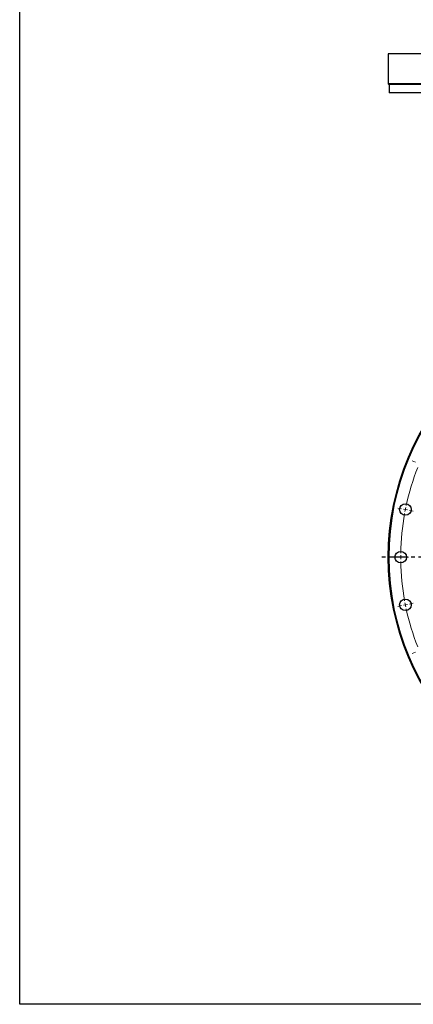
# Model space of a CAD drawing. Header units: millimetres. Extents: x -179 to 2644, y 4914 to 7187.
# Tile 1 of 11: x -179 to 297, y 4914 to 6103. Entities that reach past the tile are written whole.
import ezdxf

# ---------------------------------------------------------------- set-up
doc = ezdxf.new("R2010")
doc.units = ezdxf.units.MM
doc.header["$LTSCALE"] = 10
doc.linetypes.add('CENTER', pattern=[10.16, 6.35, -1.27, 1.27, -1.27])

msp = doc.modelspace()

# ---------------------------------------------------------------- linework, layer by layer
at = {"color": 7, "linetype": 'Continuous', "lineweight": 25}
for p, q in [((266.7, 6061.9), (266.7, 6025.9)), ((886.7, 6061.9), (266.7, 6061.9)), ((266.7, 6025.9), (267.7, 6024.9)), ((886.7, 6025.9), (266.7, 6025.9)), ((267.7, 6024.9), (267.7, 6014.9)), ((885.7, 6024.9), (267.7, 6024.9)), ((885.7, 6014.9), (267.7, 6014.9))]:
    msp.add_line(p, q, dxfattribs=at)
at = {"color": 0, "linetype": 'Continuous', "lineweight": 18}
for p, q in [((299.6, 5568.7), (295.4, 5570.5)), ((282.5, 5512.5), (278.1, 5513.3)), ((287.4, 5511.5), (285, 5512)), ((287.4, 5511.5), (289.9, 5511)), ((292.3, 5510.5), (296.7, 5509.6)), ((276.7, 5453.9), (272.2, 5453.9)), ((281.7, 5453.9), (279.2, 5453.9)), ((281.7, 5453.9), (284.2, 5453.9)), ((286.7, 5453.9), (291.2, 5453.9)), ((282.5, 5395.4), (278.1, 5394.5)), ((287.4, 5396.4), (285, 5395.9)), ((287.4, 5396.4), (289.9, 5396.9)), ((292.3, 5397.3), (296.7, 5398.2)), ((299.6, 5339.1), (295.4, 5337.4))]:
    msp.add_line(p, q, dxfattribs=at)
at = {"linetype": 'CENTER', "ltscale": 0.35}
msp.add_line((894.5, 5453.9), (259, 5453.9), dxfattribs=at)
msp.add_lwpolyline([(-179.1, 7186.9), (2643.8, 7186.9), (2643.8, 4913.7), (-179.1, 4913.7)], close=True)
at = {"color": 7, "linetype": 'Continuous', "lineweight": 25}
for centre, radius in [((576.7, 5453.9), 310), ((576.7, 5453.9), 309), ((287.4, 5511.5), 7), ((281.7, 5453.9), 7), ((287.4, 5396.4), 7)]:
    msp.add_circle(centre, radius, dxfattribs=at)
at = {"color": 0, "linetype": 'Continuous', "lineweight": 18}
for start, end in [(158.4711, 167.7789), (168.75, 169.2356), (168.2644, 168.75), (169.7211, 179.0289), (179.5144, 180), (180, 180.4856), (180.9711, 190.2789), (190.7644, 191.25), (191.25, 191.7356), (192.2211, 201.5289)]:
    msp.add_arc((576.7, 5453.9), 295, start, end, dxfattribs=at)

doc.saveas('drawing.dxf')
